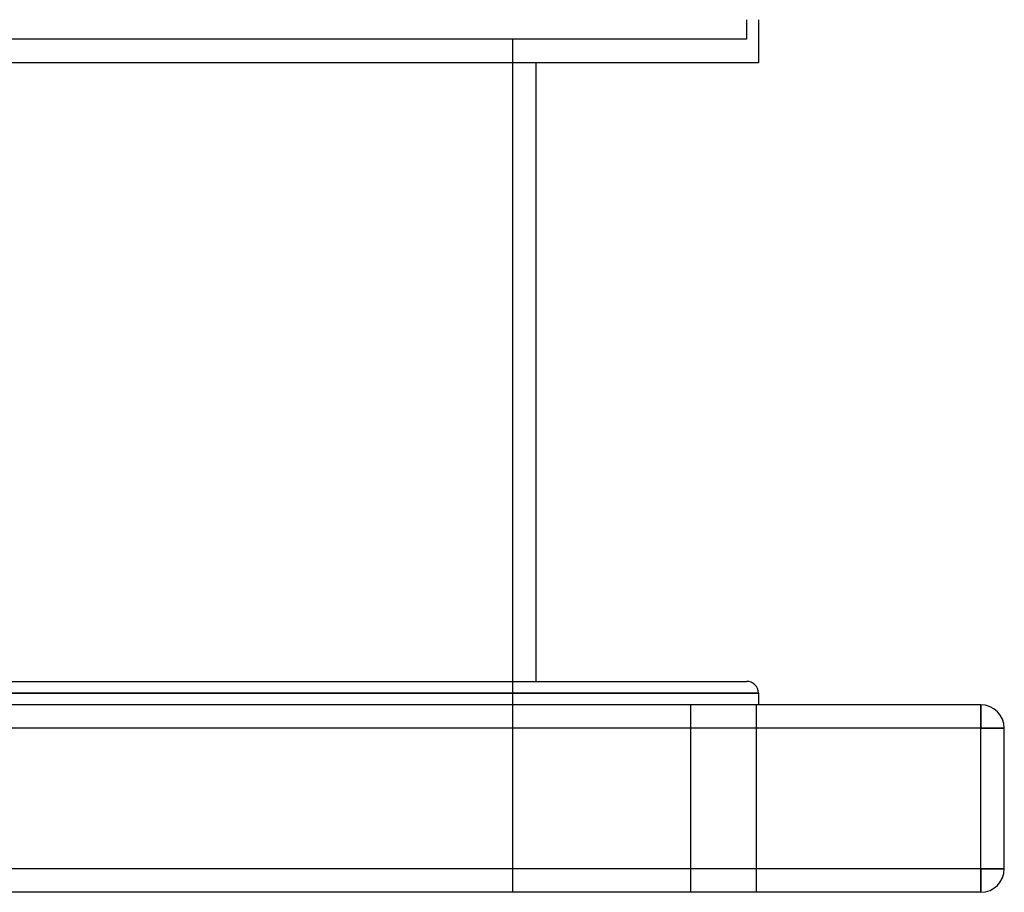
# Model space of a CAD drawing. Header units: millimetres. Extents: x -448 to 448, y -205 to 205.
# Tile 9 of 13: x 145 to 355, y -205 to -19. Entities that reach past the tile are written whole.
import ezdxf

# ---------------------------------------------------------------- set-up
doc = ezdxf.new("R2010")
doc.units = ezdxf.units.MM
doc.layers.add('HIDDEN', color=7, linetype='Continuous')
doc.layers.add('THICK', color=7, linetype='Continuous')

msp = doc.modelspace()

# ---------------------------------------------------------------- linework, layer by layer
at = {"layer": 'HIDDEN'}
for p, q in [((300, -18.82), (300, -23)), ((300, -23), (0, -23)), ((250, -23), (250, -205)), ((302.5, -162.5), (0, -162.5)), ((288, -165), (288, -205)), ((288, -165), (288, -205)), ((302, -165), (302, -205)), ((302, -165), (302, -205)), ((350, -170), (350, -165)), ((350, -165), (350, -165)), ((350, -170), (-350, -170)), ((350, -170), (355, -170)), ((350, -200), (350, -170)), ((355, -170), (355, -170)), ((350, -200), (-350, -200)), ((350, -200), (355, -200)), ((350, -205), (350, -200)), ((355, -200), (355, -200)), ((350, -205), (350, -205))]:
    msp.add_line(p, q, dxfattribs=at)
at = {"layer": 'THICK'}
for p, q in [((302.5, -18.82), (302.5, -28)), ((302.5, -28), (0, -28)), ((255, -28), (255, -160)), ((-300, -160), (300, -160)), ((0, -162.5), (302.5, -162.5)), ((302.5, -162.5), (302.5, -165)), ((350, -165), (-350, -165)), ((350, -165), (350, -170)), ((350, -170), (-350, -170)), ((355, -170), (350, -170)), ((350, -200), (350, -170)), ((355, -200), (355, -170)), ((350, -200), (-350, -200)), ((350, -200), (350, -205)), ((355, -200), (350, -200)), ((350, -205), (-350, -205))]:
    msp.add_line(p, q, dxfattribs=at)
for centre, radius, start, end in [((300, -162.5), 2.5, 0, 90), ((350, -170), 5, 0, 90), ((350, -200), 5, 270, 0)]:
    msp.add_arc(centre, radius, start, end, dxfattribs=at)

doc.saveas('drawing.dxf')
